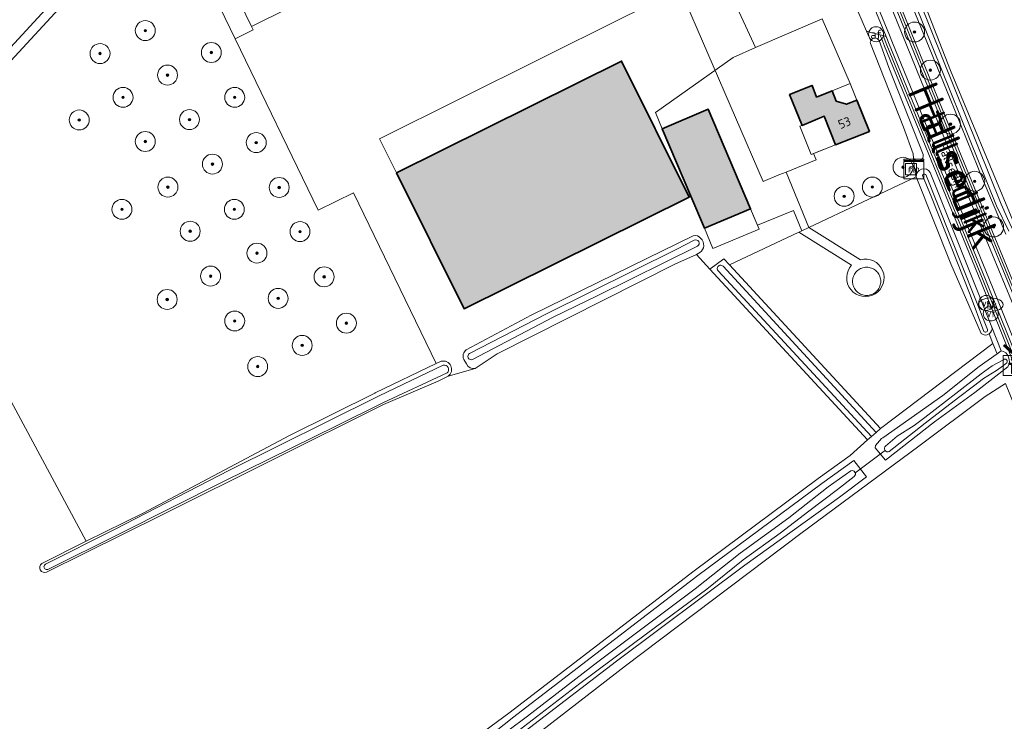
# Model space of a CAD drawing. Header units: metres. Extents: x 200031 to 204075, y 460125 to 464703.
# Tile 124 of 178: x 203053 to 203251, y 462223 to 462364. Entities that reach past the tile are written whole.
import ezdxf
from ezdxf.enums import TextEntityAlignment as Align

# ---------------------------------------------------------------- set-up
doc = ezdxf.new("R2010")
doc.units = ezdxf.units.M
doc.header["$LTSCALE"] = 2
doc.layers.get('0').update_dxf_attribs({"color": 253, "lineweight": 25})
for name, color, linetype, lineweight in [('B-WE-GR-BOOM-S', 253, 'Continuous', 25), ('B-WE-GR-GRAS-GV', 253, 'Continuous', 13), ('B-WE-IE-MEUBILAIR_WATERWEGMEUBILAIR-S', 253, 'Continuous', 25), ('B-WE-IE-MEUBILAIR_WEGMEUBILAIR_VERKEERSBORD-S', 253, 'Continuous', 25), ('B-WE-IE-TERREINAFSCHEIDING_KUNSTMATIG_HEKWERK-G', 253, 'IE-TERREINAFSCHEIDING-KUNSTMATIG', 18), ('B-WE-KL-WATER-S', 253, 'Continuous', 25), ('B-WE-KW-KUNSTWERK_DUIKER-G', 253, 'Continuous', 18), ('B-WE-OG-BEBOUWING-GV', 253, 'Continuous', 35), ('B-WE-OG-BEBOUWING-T18', 253, 'Continuous', 18), ('B-WE-OG-BEBOUWING_LUIFEL-GV', 253, 'Continuous', 18), ('B-WE-OG-BEBOUWING_OVERBOUWING-GV', 253, 'Continuous', 18), ('B-WE-OG-TERREIN_CULTUURSCHEIDING-GV', 253, 'Continuous', 18), ('B-WE-OG-TERREIN_ERF-GV', 253, 'Continuous', 18), ('B-WE-OG-TOPOGRAFIE-T18', 250, 'Continuous', 18), ('B-WE-OG-TOPOGRAFIE-T25_2000', 250, 'Continuous', 18), ('B-WE-OG-TOPOGRAFIE-T25_2500', 250, 'Continuous', 18), ('B-WE-OG-WATER-GV', 253, 'Continuous', 18), ('B-WE-OG-WATER_GREPPEL-GV', 253, 'Continuous', 18), ('B-WE-OG-WATER_SLOOT-GV', 253, 'Continuous', 18), ('B-WE-OG-WEG-GV', 253, 'Continuous', 18), ('B-WE-RI-GWA_RIOOLPUT-S', 253, 'Continuous', 25), ('B-WE-RI-TERREINKAST-S', 253, 'Continuous', 25), ('B-WE-VH-VERHARDING_ASFALT-GV', 253, 'Continuous', 18), ('B-WE-VH-VERHARDING_BEDRIJFSVLOERPLAAT-GV', 253, 'Continuous', 18), ('B-WE-VH-VERHARDING_BETON-A', 254, 'Continuous', 25), ('B-WE-VH-VERHARDING_BETONSTRAATSTEEN-GV', 253, 'Continuous', 18), ('B-WE-VH-VERHARDING_GRASBETONSTEEN-GV', 253, 'Continuous', 18), ('B-WE-VW-AFSLUITPAAL-S', 253, 'Continuous', 25), ('B-WE-VW-MARKERING_PICTOGRAM-G', 253, 'Continuous', 18)]:
    doc.layers.add(name, color=color, linetype=linetype, lineweight=lineweight)
doc.styles.add('NLCS-ISO', font='NLCS-ISO.ttf')
doc.styles.add('NLCS-ISO-M1000-T18', font='NLCS-ISO.ttf', dxfattribs={"height": 1.8})
doc.styles.add('NLCS-ISO-M2000-T25', font='NLCS-ISO.ttf', dxfattribs={"height": 5})
doc.styles.add('NLCS-ISO-M2500-T25', font='NLCS-ISO.ttf', dxfattribs={"height": 6.25})
doc.linetypes.add('IE-TERREINAFSCHEIDING-KUNSTMATIG', pattern='A,4,[82,NLCS.SHX,S=0.75,R=90,X=0,Y=0],4,-2', length=10)

# ---------------------------------------------------------------- blocks, each defined once
blk = doc.blocks.new('SIE-WATER_VERKLIKKER_TRANSPORTLEIDING-SO')
at = {"color": 0, "linetype": 'ByBlock', "lineweight": 18}
blk.add_circle((0, 0), 1.5, dxfattribs=at)
at = {"color": 0, "linetype": 'ByBlock', "lineweight": 18, "style": 'NLCS-ISO'}
blk.add_text('vt', height=1.5, dxfattribs=at).set_placement((0, 0), align=Align.MIDDLE_CENTER)
blk = doc.blocks.new('SIE-WEG_VERKEERSBORD_INFORMATIE-SO')
at = {"linetype": 'ByBlock', "lineweight": 18}
h = blk.add_hatch(color=0, dxfattribs=at)
h.dxf.hatch_style = 1
h.paths.add_polyline_path([(0.32, 0.49), (-0.82, 0.49), (-0.82, 0.19), (-0.32, 0.19), (-0.32, -1.62), (0.32, -1.62)])
h = blk.add_hatch(color=0, dxfattribs=at)
h.dxf.hatch_style = 1
edge = h.paths.add_edge_path()
edge.add_arc((0, 1.25), 0.373, 0, 360)
at = {"color": 0, "linetype": 'ByBlock', "lineweight": 18}
for points in [[(-2, -2), (2, -2), (2, 2), (-2, 2)], [(0.32, 0.49), (-0.82, 0.49), (-0.82, 0.19), (-0.32, 0.19), (-0.32, -1.62), (0.32, -1.62)]]:
    blk.add_lwpolyline(points, close=True, dxfattribs=at)
blk.add_circle((0, 1.25), 0.373, dxfattribs=at)
blk = doc.blocks.new('SRI-TERREINKAST-SO')
at = {"color": 0, "linetype": 'ByBlock', "lineweight": 18}
for points in [[(-2, 2), (2, 2), (2, 1.68), (-2, 1.68)], [(-2, 1.52), (2, 1.52), (2, -2), (-2, -2)]]:
    blk.add_lwpolyline(points, close=True, dxfattribs=at)
at = {"color": 0, "linetype": 'ByBlock', "lineweight": 18, "style": 'NLCS-ISO'}
blk.add_text('rio', height=1.5, dxfattribs=at).set_placement((0, 0), align=Align.MIDDLE_CENTER)
blk = doc.blocks.new('SVW-AFSLUITPAAL-SO')
at = {"lineweight": 18}
blk.add_circle((0, 0), 1.5, dxfattribs=at)
at = {"lineweight": 18, "style": 'NLCS-ISO'}
blk.add_text('af', height=1.8, dxfattribs=at).set_placement((0, 0), align=Align.MIDDLE_CENTER)
blk = doc.blocks.new('SRI-PUT_INSPECTIEPUT_RIOOLPUT-SO')
at = {"color": 0, "linetype": 'ByBlock', "lineweight": 18}
blk.add_lwpolyline([(-1.12, -1.12), (1.12, -1.12), (1.12, 1.12), (-1.12, 1.12)], close=True, dxfattribs=at)
at = {"color": 0, "linetype": 'ByBlock', "lineweight": 18, "style": 'NLCS-ISO'}
blk.add_text('r', height=1.5, dxfattribs=at).set_placement((0, 0.28), align=Align.MIDDLE_CENTER)
blk = doc.blocks.new('SKL-WATER_BRANDKRAAN_BRANDPUT-SO')
at = {"color": 0, "linetype": 'ByBlock', "lineweight": 18}
blk.add_ellipse((0, 0), major_axis=(2.5, 0), ratio=0.54, dxfattribs=at)
at = {"color": 0, "linetype": 'ByBlock', "lineweight": 18, "style": 'NLCS-ISO'}
blk.add_text('bk', height=1.5, dxfattribs=at).set_placement((0.16, 0), align=Align.MIDDLE_CENTER)
blk = doc.blocks.new('SGR-BOOM_01-SO')
at = {"linetype": 'ByBlock', "lineweight": 18}
h = blk.add_hatch(color=0, dxfattribs=at)
h.dxf.hatch_style = 1
edge = h.paths.add_edge_path()
edge.add_arc((0, 0), 0.25, 0, 360)
at = {"color": 0, "linetype": 'ByBlock', "lineweight": 18}
for radius in [2, 0.25]:
    blk.add_circle((0, 0), radius, dxfattribs=at)

msp = doc.modelspace()

# ---------------------------------------------------------------- hatches: boundary and pattern name
at = {"layer": 'B-WE-VH-VERHARDING_BETON-A'}
h = msp.add_hatch(color=256, dxfattribs=at)
h.dxf.hatch_style = 1
h.paths.add_polyline_path([(203187.444, 462328.039), (203173.925, 462355.289), (203128.826, 462332.895), (203142.346, 462305.667)])
h = msp.add_hatch(color=256, dxfattribs=at)
h.dxf.hatch_style = 1
h.paths.add_polyline_path([(203221.063, 462347.483), (203218.973, 462346.65), (203216.92, 462347.234), (203216.086, 462349.324), (203212.99, 462348.09), (203212.1, 462350.43), (203207.56, 462348.58), (203210.07, 462342.414), (203214.524, 462344.226), (203216.791, 462338.515), (203223.58, 462341.21)])
h = msp.add_hatch(color=256, dxfattribs=at)
h.dxf.hatch_style = 1
h.paths.add_polyline_path([(203187.782, 462328.207), (203190.505, 462321.809), (203199.758, 462325.679), (203191.261, 462345.646), (203182.032, 462341.718)])

# ---------------------------------------------------------------- linework, layer by layer
at = {"layer": 'B-WE-GR-GRAS-GV', "flags": 128}
for points in [[(203209.492, 462423.688), (203208.058, 462425.994), (203206.432, 462429.017), (203199.477, 462444.854), (203198.25, 462446.819), (203194.168, 462456.574), (203192.514, 462461.808), (203181.396, 462489.274), (203180.312, 462491.902), (203181.236, 462492.284), (203180.339, 462494.464), (203179.851, 462493.997), (203179.062, 462492.902), (203178.789, 462492.319), (203179.138, 462491.455), (203181.259, 462486.19), (203186.478, 462473.239), (203200.807, 462437.246), (203218.818, 462393.392), (203241.005, 462338.674), (203256.885, 462300.116)], [(203234.351, 462367.413), (203239.834, 462353.437), (203247.715, 462334.429), (203252.956, 462321.775)], [(203250.937, 462320.616), (203246.453, 462331.205), (203239.636, 462348.035), (203232.222, 462366.197)], [(203057.728, 462254.605), (203066.649, 462259.038), (203032.583, 462322.385), (203017.126, 462318.144), (203011.613, 462315.218), (203003.566, 462310.947), (202963.7, 462291.147), (202935.324, 462277.167), (202913.058, 462266.369), (202871.906, 462246.062), (202822.541, 462221.251), (202816.612, 462218.367), (202810.54, 462215.414), (202755.977, 462188.876), (202714.442, 462168.213), (202683.215, 462152.678)], [(202950.744, 462054.902), (203015.953, 462087.284), (203018.967, 462088.781), (203030.138, 462112.976), (203046.11, 462144.421), (203049.601, 462147.785), (203059.245, 462155.406), (203090.992, 462179.405), (203110.578, 462194.623), (203151.306, 462224.616), (203188.477, 462253.145), (203213.279, 462271.625), (203219.734, 462276.248), (203223.216, 462279.37), (203191.626, 462313.604), (203188.916, 462316.536), (203184.572, 462314.584), (203148.972, 462296.632), (203144.584, 462293.688), (203139.172, 462292.139), (203137.139, 462291.114), (203126.229, 462286.438), (203081.718, 462264.294), (203058.696, 462252.852)], [(203247.578, 462300.608), (203248.335, 462298.709), (203249.155, 462296.651), (203249.992, 462297.253), (203248.116, 462301.96)], [(203251.283, 462294.013), (203244.683, 462288.84), (203236.639, 462282.977), (203226.827, 462275.335), (203224.724, 462277.788), (203224.776, 462278.265), (203226.016, 462279.619), (203226.238, 462279.776), (203238.268, 462288.278), (203245.574, 462294.076), (203249.155, 462296.651), (203248.335, 462298.709), (203225.806, 462281.626), (203224.946, 462280.877), (203224.009, 462280.061), (203223.216, 462279.37), (203219.734, 462276.248), (203213.279, 462271.625), (203188.477, 462253.145), (203151.306, 462224.616), (203110.578, 462194.623)], [(203279.734, 462221.594), (203271.096, 462242.585), (203260.103, 462268.909), (203256.261, 462277.556), (203253.816, 462283.257), (203250.82, 462290.654), (203246.801, 462288.097), (203233.478, 462278.136), (203209.856, 462260.587), (203174.713, 462234.081), (203153.727, 462217.835), (203125.058, 462195.971), (203096.85, 462174.727), (203068.3, 462153.214), (203054.461, 462142.965)], [(203153.727, 462217.835), (203174.713, 462234.081), (203209.856, 462260.587), (203233.478, 462278.136), (203246.801, 462288.097), (203250.82, 462290.654)], [(203017.97, 462083.177), (203021.03, 462089.805), (203031.426, 462112.322), (203047.398, 462143.767), (203054.35, 462149.45), (203083.283, 462171.18), (203104.045, 462186.873), (203118.591, 462197.711), (203131.694, 462207.978), (203147.502, 462220.052), (203151.632, 462223.346), (203152.027, 462223.637), (203189.217, 462252.181), (203214.005, 462270.651), (203220.441, 462275.26), (203223.02, 462271.958), (203217.597, 462267.856), (203198.584, 462254.261), (203172.893, 462234.989), (203155.466, 462221.639)]]:
    msp.add_lwpolyline(points, dxfattribs=at)
msp.add_lwpolyline([(203017.126, 462318.144), (203032.583, 462322.385), (203066.649, 462259.038), (203078.047, 462264.702), (203107.337, 462280.228), (203124.451, 462288.741), (203124.561, 462288.794), (203136.756, 462294.653), (203121.286, 462326.658), (203120.22, 462328.864), (203113.105, 462325.425), (203096.495, 462359.791), (203087.224, 462378.976), (203085.972, 462381.896), (203085.298, 462384.014), (203080.507, 462393.13), (203078.084, 462388.459), (203073.083, 462378.817)], close=True, dxfattribs=at)
at = {"layer": 'B-WE-GR-GRAS-GV'}
for points in [[(203248.116, 462301.96, -0.3042395), (203247.578, 462300.608)], [(203058.696, 462252.852, -0.8866049), (203057.728, 462254.605)]]:
    msp.add_lwpolyline(points, format="xyb", dxfattribs=at)
at = {"layer": 'B-WE-IE-TERREINAFSCHEIDING_KUNSTMATIG_HEKWERK-G', "flags": 128}
msp.add_lwpolyline([(203214.079, 462363.796), (203200.775, 462358.01), (203196.238, 462356.037), (203180.731, 462345.003), (203182.032, 462341.718)], dxfattribs=at)
at = {"layer": 'B-WE-KW-KUNSTWERK_DUIKER-G', "flags": 128}
msp.add_lwpolyline([(203220.627, 462272.731), (203226.823, 462277.323)], dxfattribs=at)
at = {"layer": 'B-WE-OG-BEBOUWING-GV', "flags": 128}
for points in [[(203187.444, 462328.039), (203173.925, 462355.289), (203128.826, 462332.895), (203142.346, 462305.667)], [(203221.063, 462347.483), (203218.973, 462346.65), (203216.92, 462347.234), (203216.086, 462349.324), (203212.99, 462348.09), (203212.1, 462350.43), (203207.56, 462348.58), (203210.07, 462342.414), (203214.524, 462344.226), (203216.791, 462338.515), (203223.58, 462341.21)], [(203187.782, 462328.207), (203190.505, 462321.809), (203199.758, 462325.679), (203191.261, 462345.646), (203182.032, 462341.718)]]:
    msp.add_lwpolyline(points, close=True, dxfattribs=at)
at = {"layer": 'B-WE-OG-BEBOUWING_LUIFEL-GV', "flags": 128}
for points in [[(203216.086, 462349.324), (203216.92, 462347.234), (203218.973, 462346.65), (203221.063, 462347.483), (203219.74, 462350.78)], [(203210.07, 462342.414), (203209.607, 462342.226), (203211.905, 462336.576), (203216.791, 462338.515), (203214.524, 462344.226)], [(203201.45, 462321.624), (203199.758, 462325.679), (203190.501, 462321.807), (203192.194, 462317.761)]]:
    msp.add_lwpolyline(points, close=True, dxfattribs=at)
at = {"layer": 'B-WE-OG-BEBOUWING_OVERBOUWING-GV', "flags": 128}
msp.add_lwpolyline([(203223.014, 462308.323), (203223.261, 462308.334), (203223.505, 462308.366), (203223.747, 462308.419), (203223.982, 462308.494), (203224.21, 462308.588), (203224.429, 462308.702), (203224.637, 462308.835), (203224.833, 462308.985), (203225.015, 462309.152), (203225.182, 462309.334), (203225.332, 462309.53), (203225.465, 462309.738), (203225.579, 462309.957), (203225.673, 462310.185), (203225.748, 462310.42), (203225.801, 462310.662), (203225.833, 462310.906), (203225.844, 462311.153), (203225.833, 462311.4), (203225.801, 462311.644), (203225.747, 462311.885), (203225.673, 462312.121), (203225.579, 462312.349), (203225.465, 462312.568), (203225.332, 462312.776), (203225.182, 462312.972), (203225.015, 462313.154), (203224.833, 462313.32), (203224.637, 462313.471), (203224.429, 462313.603), (203224.21, 462313.717), (203223.982, 462313.812), (203223.746, 462313.886), (203223.505, 462313.939), (203223.261, 462313.971), (203223.014, 462313.982), (203222.767, 462313.971), (203222.523, 462313.939), (203222.282, 462313.886), (203222.046, 462313.811), (203221.819, 462313.717), (203221.6, 462313.603), (203221.391, 462313.47), (203221.196, 462313.32), (203221.014, 462313.153), (203220.847, 462312.971), (203220.697, 462312.776), (203220.564, 462312.567), (203220.45, 462312.348), (203220.356, 462312.121), (203220.281, 462311.885), (203220.228, 462311.644), (203220.196, 462311.4), (203220.185, 462311.153), (203220.196, 462310.906), (203220.228, 462310.662), (203220.281, 462310.421), (203220.355, 462310.185), (203220.45, 462309.957), (203220.564, 462309.738), (203220.696, 462309.53), (203220.847, 462309.334), (203221.013, 462309.152), (203221.195, 462308.985), (203221.391, 462308.835), (203221.599, 462308.702), (203221.818, 462308.588), (203222.046, 462308.494), (203222.282, 462308.42), (203222.523, 462308.366), (203222.767, 462308.334)], close=True, dxfattribs=at)
at = {"layer": 'B-WE-OG-TERREIN_CULTUURSCHEIDING-GV', "flags": 128}
for points in [[(203090.865, 462380.636), (203099.761, 462362.227), (203120.903, 462372.822)], [(203245.98, 462300.703), (203239.916, 462314.658), (203232.924, 462332.077), (203211.413, 462321.941), (203221.793, 462315.483)], [(203220.014, 462314.409), (203209.446, 462321.015), (203195.517, 462314.451), (203225.806, 462281.626)], [(203225.806, 462281.626), (203248.335, 462298.709), (203247.578, 462300.608)]]:
    msp.add_lwpolyline(points, dxfattribs=at)
at = {"layer": 'B-WE-OG-TERREIN_CULTUURSCHEIDING-GV'}
for points in [[(203221.793, 462315.483, -7.082694), (203220.014, 462314.409)], [(203247.578, 462300.608, -0.3422837), (203245.98, 462300.703)]]:
    msp.add_lwpolyline(points, format="xyb", dxfattribs=at)
at = {"layer": 'B-WE-OG-TERREIN_ERF-GV', "flags": 128}
for points in [[(203223.831, 462359.392), (203222.999, 462361.291), (203220.363, 462367.307), (203216.87, 462375.28), (203208.35, 462396.3), (203203.314, 462409.481), (203202.434, 462411.785), (203201.363, 462412.151), (203200.196, 462408.118), (203197.362, 462406.81), (203194.617, 462405.543), (203192.017, 462404.343), (203189.025, 462402.962)], [(203189.025, 462402.962), (203187.967, 462402.103), (203190.92, 462395.549), (203194.283, 462397.064), (203201.008, 462382.139), (203201.205, 462381.701), (203196.236, 462379.536), (203191.736, 462377.576), (203196.269, 462367.763), (203200.775, 462358.01), (203214.079, 462363.796), (203219.74, 462350.78), (203221.063, 462347.483), (203223.58, 462341.21), (203216.791, 462338.515), (203212.37, 462336.76), (203212.881, 462335.504), (203206.886, 462333.064), (203211.413, 462321.941)], [(203120.903, 462372.822), (203099.761, 462362.227), (203100.097, 462361.532), (203096.495, 462359.791), (203113.105, 462325.425), (203120.22, 462328.864), (203121.286, 462326.658), (203136.756, 462294.653)], [(203189.607, 462316.911), (203188.916, 462316.536), (203191.626, 462313.604), (203194.405, 462315.657), (203195.517, 462314.451), (203209.446, 462321.015), (203210.009, 462321.28), (203208.358, 462325.338), (203201.134, 462322.398), (203200.698, 462323.47), (203199.758, 462325.679), (203190.505, 462321.809), (203187.782, 462328.207), (203187.444, 462328.039), (203142.346, 462305.667), (203128.826, 462332.895), (203125.423, 462339.726), (203173.722, 462363.785)], [(203211.413, 462321.941), (203232.924, 462332.077), (203232.88, 462332.19), (203232.52, 462334.33), (203232.402, 462335.818), (203232.33, 462336.73), (203230.381, 462342.086), (203223.773, 462358.808)], [(203221.793, 462315.483), (203211.413, 462321.941), (203210.009, 462321.28), (203209.446, 462321.015), (203220.014, 462314.409)], [(203142.773, 462297.412), (203155.777, 462304.355), (203175.824, 462314.199), (203188.224, 462320.299)], [(203136.756, 462294.653), (203137.768, 462295.139)], [(203142.832, 462294.595), (203142.287, 462295.5)], [(203139.172, 462292.139), (203144.584, 462293.688)]]:
    msp.add_lwpolyline(points, dxfattribs=at)
at = {"layer": 'B-WE-OG-TERREIN_ERF-GV'}
for points in [[(203223.773, 462358.808, -0.1607348), (203223.831, 462359.392)], [(203188.224, 462320.299, -0.2903134), (203189.797, 462319.748)], [(203189.797, 462319.748, -0.4730143), (203189.607, 462316.911)], [(203220.014, 462314.409, 7.082694), (203221.793, 462315.483)], [(203142.287, 462295.5, -0.3484155), (203142.773, 462297.412)], [(203137.768, 462295.139, -0.8149845), (203139.172, 462292.139)], [(203144.584, 462293.688, -0.3486718), (203142.832, 462294.595)]]:
    msp.add_lwpolyline(points, format="xyb", dxfattribs=at)
at = {"layer": 'B-WE-OG-WATER-GV', "flags": 128}
for points in [[(203071.788, 462380.112), (203016.232, 462319.874)], [(203017.126, 462318.144), (203073.083, 462378.817)], [(203138.161, 462294.369), (203125.339, 462288.228), (203124.921, 462288.021), (203095.321, 462273.295), (203072.3, 462261.385), (203058.468, 462254.446)], [(203059.053, 462253.453), (203073.309, 462260.549), (203094.113, 462271.031), (203116.794, 462282.188), (203126.051, 462286.797), (203138.946, 462292.789)]]:
    msp.add_lwpolyline(points, dxfattribs=at)
at = {"layer": 'B-WE-OG-WATER-GV'}
for points in [[(203138.946, 462292.789, 0.7493007), (203138.161, 462294.369)], [(203058.468, 462254.446, 1.0273668), (203059.053, 462253.453)]]:
    msp.add_lwpolyline(points, format="xyb", dxfattribs=at)
at = {"layer": 'B-WE-OG-WATER_GREPPEL-GV'}
for points in [[(203223.831, 462359.392, 0.1607348), (203223.773, 462358.808)], [(203225.508, 462359.446, 0.6262219), (203223.831, 462359.392)], [(203232.402, 462335.818, 0.8857368), (203234.345, 462336.556)]]:
    msp.add_lwpolyline(points, format="xyb", dxfattribs=at)
at = {"layer": 'B-WE-OG-WATER_GREPPEL-GV', "flags": 128}
for points in [[(203234.345, 462336.556), (203227.487, 462354.028), (203225.508, 462359.446)], [(203223.773, 462358.808), (203230.381, 462342.086), (203232.33, 462336.73), (203232.402, 462335.818)]]:
    msp.add_lwpolyline(points, dxfattribs=at)
at = {"layer": 'B-WE-OG-WATER_SLOOT-GV', "flags": 128}
for points in [[(203251.498, 462321.215), (203249.031, 462326.276), (203232.705, 462366.934), (203233.633, 462367.306), (203249.959, 462326.648), (203251.229, 462323.772), (203252.238, 462321.599)], [(203252.238, 462321.599), (203251.229, 462323.772), (203249.959, 462326.648), (203233.633, 462367.306), (203232.705, 462366.934), (203249.031, 462326.276), (203251.498, 462321.215)], [(203252.956, 462321.775), (203247.715, 462334.429), (203239.834, 462353.437), (203234.351, 462367.413)], [(203232.222, 462366.197), (203239.636, 462348.035), (203246.453, 462331.205), (203250.937, 462320.616)], [(203232.924, 462332.077), (203239.916, 462314.658), (203245.98, 462300.703)], [(203246.527, 462301.109), (203243.729, 462308.447), (203236.003, 462327.994), (203234.231, 462332.353)], [(203234.231, 462332.353), (203236.003, 462327.994), (203243.729, 462308.447), (203246.527, 462301.109)], [(203234.853, 462332.542), (203247.217, 462301.515)], [(203247.217, 462301.515), (203234.853, 462332.542)], [(203248.116, 462301.96), (203235.758, 462332.973)], [(203188.224, 462320.299), (203175.824, 462314.199), (203155.777, 462304.355), (203142.773, 462297.412)], [(203143.463, 462296.683), (203158.87, 462304.662), (203185, 462317.631), (203188.486, 462319.391)], [(203188.486, 462319.391), (203185, 462317.631), (203158.87, 462304.662), (203143.463, 462296.683)], [(203144.035, 462295.511), (203160.197, 462303.964), (203169.176, 462308.335), (203189.138, 462318.194)], [(203189.138, 462318.194), (203169.176, 462308.335), (203160.197, 462303.964)], [(203144.584, 462293.688), (203148.972, 462296.632), (203184.572, 462314.584), (203188.916, 462316.536), (203189.607, 462316.911)], [(203225.806, 462281.626), (203195.517, 462314.451), (203194.405, 462315.657), (203191.626, 462313.604), (203223.216, 462279.37), (203224.009, 462280.061), (203193.242, 462313.284)], [(203194.244, 462314.161), (203224.946, 462280.877), (203225.806, 462281.626)], [(203224.009, 462280.061), (203224.946, 462280.877), (203194.244, 462314.161)], [(203193.242, 462313.284), (203224.009, 462280.061)], [(203160.197, 462303.964), (203144.035, 462295.511)], [(203249.992, 462297.253), (203249.155, 462296.651), (203245.574, 462294.076), (203238.268, 462288.278), (203226.238, 462279.776), (203226.016, 462279.619), (203224.776, 462278.265), (203224.724, 462277.788), (203226.827, 462275.335), (203236.639, 462282.977), (203244.683, 462288.84), (203251.283, 462294.013)], [(203058.468, 462254.446), (203072.3, 462261.385), (203095.321, 462273.295), (203124.921, 462288.021), (203125.339, 462288.228), (203138.161, 462294.369)], [(203137.768, 462295.139), (203136.756, 462294.653), (203124.561, 462288.794), (203124.451, 462288.741), (203107.337, 462280.228), (203078.047, 462264.702), (203066.649, 462259.038)], [(203142.287, 462295.5), (203142.832, 462294.595)], [(203226.803, 462278.138), (203229.12, 462280.09), (203232.521, 462282.266), (203234.69, 462283.89), (203240.914, 462288.671), (203245.994, 462292.585), (203248.185, 462294.218), (203250.451, 462295.438)], [(203250.451, 462295.438), (203248.185, 462294.218), (203245.994, 462292.585), (203240.914, 462288.671), (203234.69, 462283.89), (203232.521, 462282.266), (203229.12, 462280.09), (203226.803, 462278.138)], [(203251.091, 462294.824), (203250.445, 462294.302), (203249.03, 462293.277), (203246.448, 462291.66), (203244.411, 462290.17), (203241.425, 462287.839), (203234.759, 462282.745), (203227.554, 462277.038)], [(203227.554, 462277.038), (203234.759, 462282.745), (203241.425, 462287.839), (203244.411, 462290.17), (203246.448, 462291.66), (203249.03, 462293.277), (203250.445, 462294.302), (203251.091, 462294.824)], [(203058.696, 462252.852), (203081.718, 462264.294), (203126.229, 462286.438), (203137.139, 462291.114), (203139.172, 462292.139)], [(203138.946, 462292.789), (203126.051, 462286.797), (203116.794, 462282.188), (203094.113, 462271.031), (203073.309, 462260.549), (203059.053, 462253.453)], [(203217.597, 462267.856), (203223.02, 462271.958), (203220.441, 462275.26), (203214.005, 462270.651), (203189.217, 462252.181), (203152.027, 462223.637), (203151.632, 462223.346), (203147.502, 462220.052), (203131.694, 462207.978), (203118.591, 462197.711), (203104.045, 462186.873), (203083.283, 462171.18), (203054.35, 462149.45), (203047.398, 462143.767), (203031.426, 462112.322), (203021.03, 462089.805), (203017.97, 462083.177)], [(203051.402, 462145.64), (203062.638, 462154.063), (203073.609, 462162.316), (203087.818, 462173.047), (203103.363, 462184.718), (203120.967, 462198.109), (203139.322, 462212.234), (203155.031, 462223.982), (203169.177, 462234.866), (203188.679, 462249.51), (203197.683, 462256.634), (203207.44, 462263.755), (203215.286, 462269.973), (203219.877, 462273.176)], [(203219.877, 462273.176), (203215.286, 462269.973), (203207.44, 462263.755), (203197.683, 462256.634), (203188.679, 462249.51), (203169.177, 462234.866), (203155.031, 462223.982), (203139.322, 462212.234), (203120.967, 462198.109), (203103.363, 462184.718), (203087.818, 462173.047), (203073.609, 462162.316), (203062.638, 462154.063), (203051.402, 462145.64)], [(203220.531, 462272.053), (203217.194, 462269.45), (203211.434, 462265.059), (203205.713, 462260.662), (203198.281, 462255.318), (203191.014, 462249.472), (203178.925, 462240.517), (203165.513, 462230.531), (203150.813, 462219.211), (203131.686, 462204.995), (203117.06, 462193.87), (203102.216, 462182.72), (203084.122, 462169.148), (203071.14, 462159.315), (203059.588, 462150.756), (203051.12, 462144.215)], [(203051.12, 462144.215), (203059.588, 462150.756), (203071.14, 462159.315), (203084.122, 462169.148), (203102.216, 462182.72), (203117.06, 462193.87), (203131.686, 462204.995), (203150.813, 462219.211), (203165.513, 462230.531), (203178.925, 462240.517), (203191.014, 462249.472), (203198.281, 462255.318), (203205.713, 462260.662), (203211.434, 462265.059), (203217.194, 462269.45), (203220.531, 462272.053)], [(203020.561, 462081.637), (203020.886, 462082.292), (203024.261, 462088.424), (203025.588, 462091.057), (203027.129, 462094.112), (203029.996, 462099.8), (203041.645, 462123.267), (203050.859, 462141.823), (203055.529, 462146.357), (203076.565, 462162.431), (203091.4, 462173.609), (203105.243, 462183.912), (203119.83, 462195.002), (203132.929, 462204.736), (203155.466, 462221.639), (203172.893, 462234.989), (203198.584, 462254.261), (203217.597, 462267.856)], [(203066.649, 462259.038), (203057.728, 462254.605)]]:
    msp.add_lwpolyline(points, dxfattribs=at)
at = {"layer": 'B-WE-OG-WATER_SLOOT-GV'}
for points in [[(203235.758, 462332.973, 0.781433), (203232.924, 462332.077)], [(203234.231, 462332.353, -0.6594894), (203234.853, 462332.542)], [(203234.853, 462332.542, 0.6594894), (203234.231, 462332.353)], [(203189.797, 462319.748, 0.2903134), (203188.224, 462320.299)], [(203189.607, 462316.911, 0.4730143), (203189.797, 462319.748)], [(203188.486, 462319.391, -0.9570834), (203189.138, 462318.194)], [(203189.138, 462318.194, 0.9570834), (203188.486, 462319.391)], [(203193.242, 462313.284, -1.0000711), (203194.244, 462314.161)], [(203194.244, 462314.161, 1.0000711), (203193.242, 462313.284)], [(203245.98, 462300.703, 0.3422837), (203247.578, 462300.608)], [(203247.217, 462301.515, -0.8350945), (203246.527, 462301.109)], [(203246.527, 462301.109, 0.8350945), (203247.217, 462301.515)], [(203247.578, 462300.608, 0.3042395), (203248.116, 462301.96)], [(203142.773, 462297.412, 0.3484155), (203142.287, 462295.5)], [(203144.035, 462295.511, -0.9862839), (203143.463, 462296.683)], [(203143.463, 462296.683, 0.9862839), (203144.035, 462295.511)], [(203251.283, 462294.013, 0.5139493), (203249.992, 462297.253)], [(203139.172, 462292.139, 0.8149845), (203137.768, 462295.139)], [(203138.161, 462294.369, -0.7493007), (203138.946, 462292.789)], [(203142.832, 462294.595, 0.3486718), (203144.584, 462293.688)], [(203250.451, 462295.438, -0.9249781), (203251.091, 462294.824)], [(203251.091, 462294.824, 0.9249781), (203250.451, 462295.438)], [(203227.554, 462277.038, -0.8466004), (203226.803, 462278.138)], [(203226.803, 462278.138, 0.8466004), (203227.554, 462277.038)], [(203219.877, 462273.176, -0.8439698), (203220.531, 462272.053)], [(203220.531, 462272.053, 0.8439698), (203219.877, 462273.176)], [(203057.728, 462254.605, 0.8866049), (203058.696, 462252.852)], [(203059.053, 462253.453, -1.0273668), (203058.468, 462254.446)]]:
    msp.add_lwpolyline(points, format="xyb", dxfattribs=at)
at = {"layer": 'B-WE-OG-WEG-GV', "flags": 128}
for points in [[(203256.885, 462300.116), (203241.005, 462338.674), (203218.818, 462393.392), (203200.807, 462437.246), (203186.478, 462473.239), (203181.259, 462486.19), (203179.138, 462491.455), (203178.789, 462492.319), (203178.442, 462491.578), (203180.712, 462485.962), (203185.913, 462473.034), (203186.148, 462472.448), (203200.344, 462437.057), (203218.355, 462393.203), (203240.542, 462338.485), (203256.401, 462299.979)], [(203305.753, 462163.429), (203306.046, 462164.036), (203301.872, 462174.28), (203294.102, 462193.512), (203286.714, 462211.654), (203276.163, 462237.248), (203246.353, 462311.317), (203227.079, 462358.498), (203226.298, 462360.408), (203225.691, 462360.57), (203225.979, 462359.866), (203226.616, 462358.309), (203245.889, 462311.129), (203275.698, 462237.063), (203275.701, 462237.055), (203286.252, 462211.464), (203293.638, 462193.324), (203301.408, 462174.092)]]:
    msp.add_lwpolyline(points, close=True, dxfattribs=at)
for points in [[(203016.232, 462319.874), (203071.788, 462380.112)], [(203225.691, 462360.57), (203224.443, 462360.904), (203223.853, 462361.062), (203222.999, 462361.291), (203223.831, 462359.392)], [(203225.508, 462359.446), (203227.487, 462354.028), (203234.345, 462336.556)], [(203305.753, 462163.429), (203301.408, 462174.092), (203293.638, 462193.324), (203286.252, 462211.464), (203275.701, 462237.055), (203275.698, 462237.063), (203245.889, 462311.129), (203226.616, 462358.309), (203225.979, 462359.866), (203225.691, 462360.57)], [(203232.402, 462335.818), (203232.52, 462334.33), (203232.88, 462332.19), (203232.924, 462332.077)], [(203235.758, 462332.973), (203248.116, 462301.96), (203249.992, 462297.253)]]:
    msp.add_lwpolyline(points, dxfattribs=at)
at = {"layer": 'B-WE-OG-WEG-GV'}
for points in [[(203223.831, 462359.392, -0.6262219), (203225.508, 462359.446)], [(203234.345, 462336.556, -0.8857368), (203232.402, 462335.818)], [(203232.924, 462332.077, -0.781433), (203235.758, 462332.973)], [(203249.992, 462297.253, -0.5139493), (203251.283, 462294.013)]]:
    msp.add_lwpolyline(points, format="xyb", dxfattribs=at)
at = {"layer": 'B-WE-VH-VERHARDING_ASFALT-GV', "flags": 128}
for points in [[(203353.068, 462060.45), (203334.46, 462105.955), (203320.619, 462139.423), (203305.304, 462177.396), (203291.658, 462211.75), (203291.261, 462212.742), (203285.764, 462226.462), (203277.02, 462248.285), (203276.071, 462250.604), (203276.021, 462250.727), (203272.921, 462258.301), (203272.835, 462258.511), (203256.554, 462298.294), (203240.079, 462338.296), (203217.892, 462393.014), (203199.88, 462436.871), (203185.55, 462472.867), (203180.331, 462485.816), (203178.21, 462491.081), (203175.646, 462497.444), (203172.796, 462504.519), (203170.064, 462511.26)], [(203165.561, 462510.945), (203168.811, 462502.999), (203171.837, 462495.544), (203176.283, 462484.593), (203176.332, 462484.472), (203178.102, 462480.09), (203181.702, 462471.176), (203202.118, 462421.09), (203203.462, 462417.787), (203206.471, 462410.396), (203208.577, 462405.221), (203222.846, 462370.165), (203223.063, 462369.635), (203226.905, 462360.245), (203227.542, 462358.687), (203246.816, 462311.505), (203276.626, 462237.436), (203287.177, 462211.843)]]:
    msp.add_lwpolyline(points, dxfattribs=at)
at = {"layer": 'B-WE-VH-VERHARDING_BEDRIJFSVLOERPLAAT-GV', "flags": 128}
msp.add_lwpolyline([(203185.642, 462369.723), (203173.722, 462363.785), (203125.423, 462339.726), (203128.826, 462332.895), (203173.925, 462355.289), (203187.444, 462328.039), (203187.782, 462328.207), (203182.032, 462341.718), (203191.261, 462345.646), (203199.758, 462325.679), (203200.698, 462323.47), (203201.134, 462322.398), (203208.358, 462325.338), (203210.009, 462321.28), (203211.413, 462321.941), (203206.886, 462333.064), (203205.451, 462332.48), (203202.263, 462331.183)], close=True, dxfattribs=at)
msp.add_lwpolyline([(203185.642, 462369.723), (203202.263, 462331.183), (203205.451, 462332.48), (203206.886, 462333.064), (203212.881, 462335.504), (203212.37, 462336.76), (203216.791, 462338.515), (203214.524, 462344.226), (203210.07, 462342.414), (203207.56, 462348.58), (203212.1, 462350.43), (203212.99, 462348.09), (203216.086, 462349.324), (203216.92, 462347.234), (203218.973, 462346.65), (203221.063, 462347.483), (203219.74, 462350.78), (203214.079, 462363.796), (203200.775, 462358.01), (203196.269, 462367.763)], dxfattribs=at)
at = {"layer": 'B-WE-VH-VERHARDING_BETONSTRAATSTEEN-GV', "flags": 128}
msp.add_lwpolyline([(203087.224, 462378.976), (203096.495, 462359.791), (203100.097, 462361.532), (203099.761, 462362.227), (203090.865, 462380.636)], dxfattribs=at)
msp.add_lwpolyline([(203226.298, 462360.408), (203226.905, 462360.245), (203223.063, 462369.635), (203222.663, 462369.291), (203222.264, 462368.947), (203221.868, 462368.605), (203221.01, 462367.865), (203220.363, 462367.307), (203222.999, 462361.291), (203223.853, 462361.062), (203224.443, 462360.904), (203225.691, 462360.57)], close=True, dxfattribs=at)
at = {"layer": 'B-WE-VH-VERHARDING_GRASBETONSTEEN-GV', "flags": 128}
for points in [[(203218.355, 462393.203), (203200.344, 462437.057), (203186.148, 462472.448), (203185.913, 462473.034), (203185.55, 462472.867), (203199.88, 462436.871), (203217.892, 462393.014), (203240.079, 462338.296), (203256.554, 462298.294), (203272.835, 462258.511), (203273.421, 462258.4), (203271.183, 462263.869), (203257.017, 462298.484), (203256.401, 462299.979), (203240.542, 462338.485)], [(203306.046, 462164.036), (203306.338, 462164.642), (203302.335, 462174.468), (203294.565, 462193.7), (203287.177, 462211.843), (203276.626, 462237.436), (203246.816, 462311.505), (203227.542, 462358.687), (203226.905, 462360.245), (203226.298, 462360.408), (203227.079, 462358.498), (203246.353, 462311.317), (203276.163, 462237.248), (203286.714, 462211.654), (203294.102, 462193.512), (203301.872, 462174.28)]]:
    msp.add_lwpolyline(points, close=True, dxfattribs=at)
at = {"layer": 'B-WE-VW-MARKERING_PICTOGRAM-G', "flags": 128}
for points in [[(203352.29, 462060.141), (203345.883, 462075.823), (203333.687, 462105.634), (203320.018, 462139.106), (203307.165, 462171.007), (203301.066, 462186.098), (203290.881, 462211.439), (203290.576, 462212.2), (203284.891, 462226.112), (203276.149, 462247.932), (203275.201, 462250.248), (203272.459, 462256.946), (203255.847, 462298.004), (203239.371, 462338.006), (203217.185, 462392.725), (203199.17, 462436.586), (203185.46, 462470.51)], [(203183.205, 462469.617), (203204.124, 462418.056), (203209.239, 462405.49), (203223.508, 462370.435), (203227.566, 462360.516), (203228.204, 462358.957), (203247.478, 462311.774), (203277.212, 462238.441), (203287.838, 462212.114), (203295.227, 462193.969), (203302.997, 462174.737), (203309.344, 462159.16), (203318.57, 462136.049), (203327.688, 462113.46), (203336.226, 462093.001), (203349.353, 462060.606), (203355.527, 462045.368)]]:
    msp.add_lwpolyline(points, dxfattribs=at)

# ---------------------------------------------------------------- block references
at = {"layer": 'B-WE-GR-BOOM-S'}
for p in [(203078.468, 462361.412), (203232.621, 462361.133), (203069.4, 462356.806), (203091.703, 462357.025), (203235.784, 462353.486), (203082.928, 462352.491), (203074.007, 462348.031), (203096.383, 462348.031), (203065.232, 462343.497), (203087.316, 462343.57), (203239.816, 462342.661), (203078.468, 462339.183), (203100.698, 462338.963), (203091.923, 462334.649), (203230.309, 462334.024), (203083.001, 462330.042), (203105.304, 462329.969), (203224.16, 462330.048), (203244.673, 462331.205), (203218.519, 462328.198), (203073.788, 462325.581), (203096.31, 462325.581), (203248.466, 462322.049), (203087.462, 462321.194), (203109.473, 462321.121), (203100.844, 462316.807), (203091.557, 462312.2), (203114.299, 462312.053), (203082.855, 462307.52), (203105.085, 462307.739), (203096.383, 462303.205), (203118.759, 462302.767), (203109.911, 462298.306), (203100.99, 462294.065)]:
    msp.add_blockref('SGR-BOOM_01-SO', p, dxfattribs=at)
at = {"layer": 'B-WE-IE-MEUBILAIR_WATERWEGMEUBILAIR-S'}
for p in [(203246.966, 462306.812), (203247.9, 462304.701)]:
    msp.add_blockref('SIE-WATER_VERKLIKKER_TRANSPORTLEIDING-SO', p, dxfattribs=at)
at = {"layer": 'B-WE-IE-MEUBILAIR_WEGMEUBILAIR_VERKEERSBORD-S'}
msp.add_blockref('SIE-WEG_VERKEERSBORD_INFORMATIE-SO', (203252.356, 462294.288), dxfattribs=at)
at = {"layer": 'B-WE-KL-WATER-S'}
msp.add_blockref('SKL-WATER_BRANDKRAAN_BRANDPUT-SO', (203247.88, 462306.474), dxfattribs=at)
at = {"layer": 'B-WE-RI-GWA_RIOOLPUT-S'}
msp.add_blockref('SRI-PUT_INSPECTIEPUT_RIOOLPUT-SO', (203231.915, 462333.623), dxfattribs=at)
at = {"layer": 'B-WE-RI-TERREINKAST-S'}
msp.add_blockref('SRI-TERREINKAST-SO', (203232.475, 462333.673), dxfattribs=at)
at = {"layer": 'B-WE-VW-AFSLUITPAAL-S'}
msp.add_blockref('SVW-AFSLUITPAAL-SO', (203224.899, 462360.69), dxfattribs=at)

# ---------------------------------------------------------------- texts
at = {"layer": 'B-WE-OG-BEBOUWING-T18', "style": 'NLCS-ISO-M1000-T18'}
msp.add_text('53', height=1.8, rotation=21.9, dxfattribs=at).set_placement((203218.574, 462342.945), align=Align.MIDDLE)
at = {"layer": 'B-WE-OG-TOPOGRAFIE-T18', "style": 'NLCS-ISO-M1000-T18'}
msp.add_text('Hallsedijk', height=1.8, rotation=292.5, dxfattribs=at).set_placement((203239.769, 462333.998), align=Align.MIDDLE)
at = {"layer": 'B-WE-OG-TOPOGRAFIE-T25_2000', "style": 'NLCS-ISO-M2000-T25'}
msp.add_text('Hallsedijk', height=5, rotation=292.5, dxfattribs=at).set_placement((203239.769, 462333.998), align=Align.MIDDLE)
at = {"layer": 'B-WE-OG-TOPOGRAFIE-T25_2500', "style": 'NLCS-ISO-M2500-T25'}
for s, rotation, p in [('Hallsedijk', 292.5, (203239.769, 462333.998)), ('Veldbeek Voorst', 29.1, (203278.598, 462310.55))]:
    msp.add_text(s, height=6.25, rotation=rotation, dxfattribs=at).set_placement(p, align=Align.MIDDLE)

doc.saveas('drawing.dxf')
